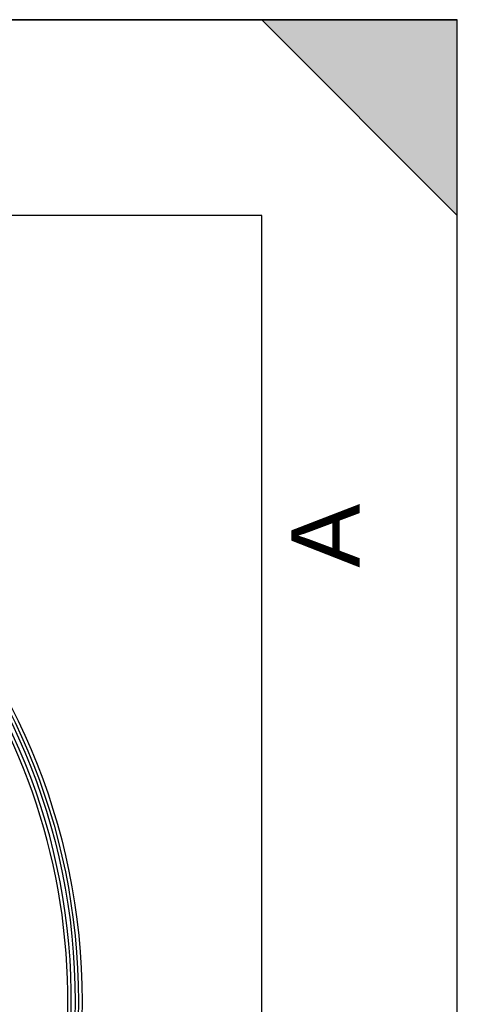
# Model space of a CAD drawing. Header units: millimetres. Extents: x 0 to 297, y 0 to 210.
# Tile 25 of 25: x 275 to 297, y 160 to 210. Entities that reach past the tile are written whole.
import ezdxf

# ---------------------------------------------------------------- set-up
doc = ezdxf.new("R2010")
doc.units = ezdxf.units.MM
doc.header["$LTSCALE"] = 16.335
doc.layers.get('0').update_dxf_attribs({"linetype": 'CONTINUOUS'})
doc.styles.add('TEXTSTYLE_2', font='arial.ttf')

# ---------------------------------------------------------------- blocks, each defined once
blk = doc.blocks.new('MARGEA4_BL0', base_point=(148.514, 105.014))
at = {"color": 7, "linetype": 'Continuous'}
for p, q in [((297.014, 210.014), (0.014, 210.014)), ((287.014, 210.014), (297.014, 200.014)), ((297.014, 210.014), (287.014, 210.014)), ((297.014, 200.014), (287.014, 210.014)), ((297.014, 0.014), (297.014, 210.014)), ((297.014, 200.014), (297.014, 210.014)), ((297.014, 0.014), (297.014, 210.014)), ((287.014, 200.014), (10.014, 200.014)), ((287.014, 10.014), (287.014, 200.014))]:
    blk.add_line(p, q, dxfattribs=at)
blk.add_solid([(287.014, 210.014), (297.014, 200.014), (297.014, 210.014)], dxfattribs=at)
at = {"color": 7, "linetype": 'Continuous', "style": 'TEXTSTYLE_2', "oblique": 0}
blk.add_text('A', height=3.5, rotation=90, dxfattribs=at).set_placement((292.014, 182.014))

msp = doc.modelspace()

# ---------------------------------------------------------------- linework, layer by layer
at = {"color": 7, "linetype": 'Continuous'}
for p, q in [((0, 210), (297, 210)), ((297, 0), (297, 210)), ((297.014, 0.014), (297.014, 200.014))]:
    msp.add_line(p, q, dxfattribs=at)
for radius in [33.08, 32.727]:
    msp.add_circle((244.735, 159.84), radius, dxfattribs=at)
at = {"color": 9, "linetype": 'Continuous'}
msp.add_circle((244.735, 159.84), 32.893, dxfattribs=at)
at = {"color": 7, "linetype": 'Continuous'}
msp.add_arc((244.735, 159.84), 32.529, 262.157, 262.0955, dxfattribs=at)
at = {"color": 9, "linetype": 'Continuous'}
msp.add_arc((244.735, 159.84), 32.356, 278.866, 66.4127, dxfattribs=at)

# ---------------------------------------------------------------- block references
at = {"color": 7, "linetype": 'Continuous'}
msp.add_blockref('MARGEA4_BL0', (148.514, 105.014), dxfattribs=at)

doc.saveas('drawing.dxf')
